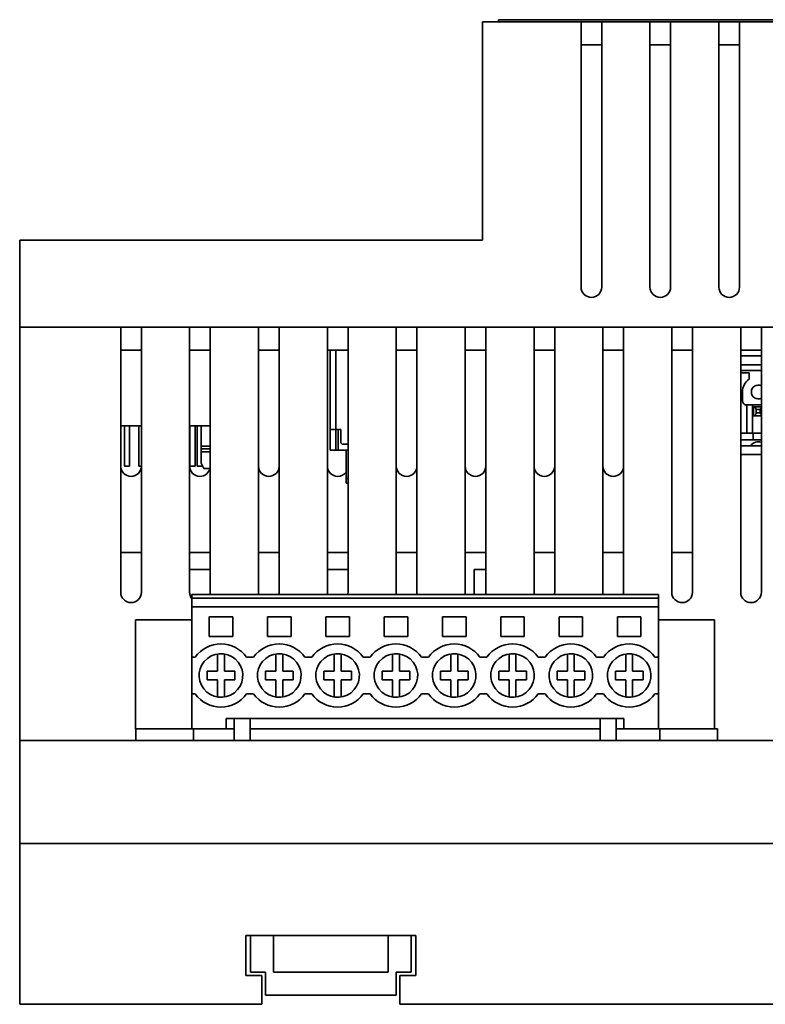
# Paper-space layout 'Blatt1' of a CAD drawing. Header units: millimetres. Extents: x 3 to 412, y 35 to 274.
# Tile 5 of 8: x 3 to 68, y 188 to 274. Entities that reach past the tile are written whole.
import ezdxf

# ---------------------------------------------------------------- set-up
doc = ezdxf.new("R2010")
doc.units = ezdxf.units.MM

psp = doc.layouts.new('Blatt1')

# ---------------------------------------------------------------- linework, layer by layer
at = {"color": 7, "linetype": 'Continuous', "lineweight": 35}
for p, q in [((43.158, 254.728), (43.158, 273.728)), ((43.158, 273.728), (51.758, 273.728)), ((44.558, 273.928), (44.558, 273.728)), ((44.558, 273.928), (144.458, 273.928)), ((51.758, 273.728), (51.758, 250.628)), ((53.558, 273.728), (51.758, 273.728)), ((53.558, 250.628), (53.558, 273.728)), ((53.558, 273.728), (57.758, 273.728)), ((57.758, 273.728), (57.758, 250.628)), ((59.558, 273.728), (57.758, 273.728)), ((59.558, 250.628), (59.558, 273.728)), ((59.558, 273.728), (63.758, 273.728)), ((63.758, 273.728), (63.758, 250.628)), ((65.558, 273.728), (63.758, 273.728)), ((65.558, 250.628), (65.558, 273.728)), ((65.558, 273.728), (69.758, 273.728)), ((53.558, 271.728), (51.758, 271.728)), ((59.558, 271.728), (57.758, 271.728)), ((65.558, 271.728), (63.758, 271.728)), ((43.158, 254.728), (2.858, 254.728)), ((2.858, 247.128), (2.858, 254.728)), ((2.858, 247.128), (11.658, 247.128)), ((2.858, 211.128), (2.858, 247.128)), ((11.658, 247.128), (11.658, 224.028)), ((13.458, 247.128), (11.658, 247.128)), ((13.458, 224.028), (13.458, 247.128)), ((13.458, 247.128), (17.658, 247.128)), ((17.658, 247.128), (17.658, 224.028)), ((19.458, 247.128), (17.658, 247.128)), ((19.458, 224.028), (19.458, 247.128)), ((19.458, 247.128), (23.658, 247.128)), ((23.658, 247.128), (23.658, 224.028)), ((25.458, 247.128), (23.658, 247.128)), ((25.458, 224.028), (25.458, 247.128)), ((25.458, 247.128), (29.658, 247.128)), ((29.658, 247.128), (29.658, 224.028)), ((31.458, 247.128), (29.658, 247.128)), ((31.458, 224.028), (31.458, 247.128)), ((31.458, 247.128), (35.658, 247.128)), ((35.658, 247.128), (35.658, 224.028)), ((37.458, 247.128), (35.658, 247.128)), ((37.458, 224.028), (37.458, 247.128)), ((37.458, 247.128), (41.658, 247.128)), ((41.658, 247.128), (41.658, 224.028)), ((43.458, 247.128), (41.658, 247.128)), ((43.458, 224.028), (43.458, 247.128)), ((43.458, 247.128), (47.658, 247.128)), ((47.658, 247.128), (47.658, 224.028)), ((49.458, 247.128), (47.658, 247.128)), ((49.458, 224.028), (49.458, 247.128)), ((49.458, 247.128), (53.658, 247.128)), ((53.658, 247.128), (53.658, 224.028)), ((55.458, 247.128), (53.658, 247.128)), ((55.458, 224.028), (55.458, 247.128)), ((55.458, 247.128), (59.658, 247.128)), ((59.658, 247.128), (59.658, 224.028)), ((61.458, 247.128), (59.658, 247.128)), ((61.458, 224.028), (61.458, 247.128)), ((61.458, 247.128), (65.658, 247.128)), ((65.658, 247.128), (65.658, 224.028)), ((67.458, 247.128), (65.658, 247.128)), ((67.458, 224.028), (67.458, 247.128)), ((67.458, 247.128), (71.658, 247.128)), ((13.458, 245.128), (11.658, 245.128)), ((19.458, 245.128), (17.658, 245.128)), ((25.458, 245.128), (23.658, 245.128)), ((31.458, 245.128), (29.658, 245.128)), ((29.898, 245.128), (29.898, 238.228)), ((37.458, 245.128), (35.658, 245.128)), ((43.458, 245.128), (41.658, 245.128)), ((49.458, 245.128), (47.658, 245.128)), ((55.458, 245.128), (53.658, 245.128)), ((61.458, 245.128), (59.658, 245.128)), ((67.458, 245.128), (65.658, 245.128)), ((65.658, 244.628), (67.458, 244.628)), ((65.658, 243.853), (67.458, 243.853)), ((65.658, 243.153), (66.388, 243.153)), ((66.388, 242.595), (66.388, 243.153)), ((65.818, 240.703), (65.818, 241.483)), ((67.458, 240.353), (66.168, 240.353)), ((66.188, 237.903), (66.188, 240.353)), ((66.688, 240.353), (66.688, 237.903)), ((66.788, 240.196), (66.788, 240.198)), ((66.788, 240.198), (67.458, 240.198)), ((66.788, 239.409), (66.788, 240.196)), ((66.788, 239.408), (66.788, 239.409)), ((66.788, 239.408), (67.458, 239.408)), ((67.022, 239.948), (67.344, 239.948)), ((67.022, 239.658), (67.022, 239.948)), ((67.022, 239.658), (67.344, 239.658)), ((67.344, 239.948), (67.344, 239.658)), ((13.458, 238.528), (11.658, 238.528)), ((11.978, 235.028), (11.978, 238.528)), ((12.428, 238.528), (12.428, 235.028)), ((13.248, 235.028), (13.248, 238.528)), ((19.458, 238.528), (17.658, 238.528)), ((17.688, 238.528), (17.688, 235.028)), ((18.148, 235.028), (18.148, 238.528)), ((18.328, 235.028), (18.328, 238.528)), ((18.678, 238.528), (18.678, 236.752)), ((29.898, 236.928), (29.898, 238.228)), ((29.903, 236.428), (29.903, 238.228)), ((30.403, 238.228), (29.903, 238.228)), ((30.403, 236.428), (30.403, 238.228)), ((30.603, 238.228), (30.403, 238.228)), ((30.603, 238.228), (30.818, 238.228)), ((30.603, 236.428), (30.603, 238.228)), ((30.818, 238.228), (30.818, 237.128)), ((65.658, 237.903), (66.738, 237.903)), ((66.738, 237.903), (66.738, 237.313)), ((67.458, 237.903), (66.738, 237.903)), ((29.898, 236.928), (29.903, 236.928)), ((31.018, 236.928), (31.458, 236.928)), ((66.738, 237.313), (65.658, 237.313)), ((67.458, 237.313), (66.738, 237.313)), ((18.678, 236.528), (18.678, 236.752)), ((19.458, 236.752), (18.678, 236.752)), ((18.678, 236.278), (18.678, 236.528)), ((19.458, 236.528), (18.678, 236.528)), ((18.678, 235.268), (18.678, 236.278)), ((18.678, 236.278), (19.458, 236.278)), ((30.403, 236.428), (29.903, 236.428)), ((30.603, 236.428), (30.403, 236.428)), ((30.603, 236.428), (31.458, 236.428)), ((31.288, 233.956), (31.288, 236.428)), ((65.658, 236.803), (66.531, 236.803)), ((67.458, 236.028), (65.658, 236.028)), ((67.458, 236.803), (66.531, 236.803)), ((12.428, 235.028), (11.978, 235.028)), ((13.458, 235.028), (13.248, 235.028)), ((17.688, 235.028), (18.148, 235.028)), ((18.778, 235.028), (18.328, 235.028)), ((18.906, 234.828), (19.458, 234.828)), ((31.458, 233.956), (31.288, 233.956)), ((31.288, 233.528), (31.288, 233.956)), ((31.458, 233.528), (31.288, 233.528)), ((13.458, 227.505), (11.658, 227.505)), ((19.458, 227.505), (17.658, 227.505)), ((25.458, 227.505), (23.658, 227.505)), ((31.458, 227.505), (29.658, 227.505)), ((37.458, 227.505), (35.658, 227.505)), ((43.458, 227.505), (41.658, 227.505)), ((49.458, 227.505), (47.658, 227.505)), ((55.458, 227.505), (53.658, 227.505)), ((61.458, 227.505), (59.658, 227.505)), ((19.458, 226.006), (17.658, 226.006)), ((31.458, 226.006), (29.658, 226.006)), ((43.458, 226.006), (42.448, 226.006)), ((42.448, 226.006), (42.448, 223.828)), ((55.458, 226.006), (55.448, 226.006)), ((55.448, 226.006), (55.448, 223.894)), ((17.817, 223.517), (17.848, 223.517)), ((58.488, 223.828), (17.848, 223.828)), ((17.848, 223.529), (17.848, 223.828)), ((58.488, 223.529), (17.848, 223.529)), ((17.848, 222.778), (17.848, 223.529)), ((58.488, 223.828), (58.488, 223.529)), ((58.488, 223.529), (58.488, 222.778)), ((58.488, 222.778), (17.848, 222.778)), ((17.848, 222.778), (17.848, 218.378)), ((58.488, 222.778), (58.488, 218.378)), ((12.948, 221.628), (12.948, 212.128)), ((12.948, 221.628), (17.848, 221.628)), ((21.413, 221.878), (19.363, 221.878)), ((19.363, 221.878), (19.363, 220.178)), ((21.413, 220.178), (21.413, 221.878)), ((26.493, 221.878), (24.443, 221.878)), ((24.443, 221.878), (24.443, 220.178)), ((26.493, 220.178), (26.493, 221.878)), ((31.573, 221.878), (29.523, 221.878)), ((29.523, 221.878), (29.523, 220.178)), ((31.573, 220.178), (31.573, 221.878)), ((36.653, 221.878), (34.603, 221.878)), ((34.603, 221.878), (34.603, 220.178)), ((36.653, 220.178), (36.653, 221.878)), ((41.733, 221.878), (39.683, 221.878)), ((39.683, 221.878), (39.683, 220.178)), ((41.733, 220.178), (41.733, 221.878)), ((46.813, 221.878), (44.763, 221.878)), ((44.763, 221.878), (44.763, 220.178)), ((46.813, 220.178), (46.813, 221.878)), ((51.893, 221.878), (49.843, 221.878)), ((49.843, 221.878), (49.843, 220.178)), ((51.893, 220.178), (51.893, 221.878)), ((56.973, 221.878), (54.923, 221.878)), ((54.923, 221.878), (54.923, 220.178)), ((56.973, 220.178), (56.973, 221.878)), ((58.488, 221.628), (63.388, 221.628)), ((63.388, 221.628), (63.388, 212.128)), ((19.363, 220.178), (21.413, 220.178)), ((24.443, 220.178), (26.493, 220.178)), ((29.523, 220.178), (31.573, 220.178)), ((34.603, 220.178), (36.653, 220.178)), ((39.683, 220.178), (41.733, 220.178)), ((44.763, 220.178), (46.813, 220.178)), ((49.843, 220.178), (51.893, 220.178)), ((54.923, 220.178), (56.973, 220.178)), ((17.848, 218.378), (17.848, 215.178)), ((18.152, 218.378), (17.848, 218.378)), ((20.088, 218.654), (20.088, 217.166)), ((20.688, 217.166), (20.688, 218.654)), ((22.928, 218.378), (22.625, 218.378)), ((23.232, 218.378), (22.928, 218.378)), ((25.168, 218.654), (25.168, 217.166)), ((25.768, 217.166), (25.768, 218.654)), ((28.008, 218.378), (27.705, 218.378)), ((28.312, 218.378), (28.008, 218.378)), ((30.248, 218.654), (30.248, 217.166)), ((30.848, 217.166), (30.848, 218.654)), ((33.088, 218.378), (32.785, 218.378)), ((33.392, 218.378), (33.088, 218.378)), ((35.328, 218.654), (35.328, 217.166)), ((35.928, 217.166), (35.928, 218.654)), ((38.168, 218.378), (37.865, 218.378)), ((38.472, 218.378), (38.168, 218.378)), ((40.408, 218.654), (40.408, 217.166)), ((41.008, 217.166), (41.008, 218.654)), ((43.248, 218.378), (42.945, 218.378)), ((43.552, 218.378), (43.248, 218.378)), ((45.488, 218.654), (45.488, 217.166)), ((46.088, 217.166), (46.088, 218.654)), ((48.328, 218.378), (48.025, 218.378)), ((48.632, 218.378), (48.328, 218.378)), ((50.568, 218.654), (50.568, 217.166)), ((51.168, 217.166), (51.168, 218.654)), ((53.408, 218.378), (53.105, 218.378)), ((53.712, 218.378), (53.408, 218.378)), ((55.648, 218.654), (55.648, 217.166)), ((56.248, 217.166), (56.248, 218.654)), ((58.488, 218.378), (58.185, 218.378)), ((58.488, 218.378), (58.488, 215.178)), ((20.088, 217.166), (19.183, 217.166)), ((19.183, 217.166), (19.183, 216.389)), ((21.594, 217.166), (20.688, 217.166)), ((21.594, 216.389), (21.594, 217.166)), ((25.168, 217.166), (24.263, 217.166)), ((24.263, 217.166), (24.263, 216.389)), ((26.674, 217.166), (25.768, 217.166)), ((26.674, 216.389), (26.674, 217.166)), ((30.248, 217.166), (29.343, 217.166)), ((29.343, 217.166), (29.343, 216.389)), ((31.754, 217.166), (30.848, 217.166)), ((31.754, 216.389), (31.754, 217.166)), ((35.328, 217.166), (34.423, 217.166)), ((34.423, 217.166), (34.423, 216.389)), ((36.834, 217.166), (35.928, 217.166)), ((36.834, 216.389), (36.834, 217.166)), ((40.408, 217.166), (39.503, 217.166)), ((39.503, 217.166), (39.503, 216.389)), ((41.914, 217.166), (41.008, 217.166)), ((41.914, 216.389), (41.914, 217.166)), ((45.488, 217.166), (44.583, 217.166)), ((44.583, 217.166), (44.583, 216.389)), ((46.994, 217.166), (46.088, 217.166)), ((46.994, 216.389), (46.994, 217.166)), ((50.568, 217.166), (49.663, 217.166)), ((49.663, 217.166), (49.663, 216.389)), ((52.074, 217.166), (51.168, 217.166)), ((52.074, 216.389), (52.074, 217.166)), ((55.648, 217.166), (54.743, 217.166)), ((54.743, 217.166), (54.743, 216.389)), ((57.154, 217.166), (56.248, 217.166)), ((57.154, 216.389), (57.154, 217.166)), ((19.183, 216.389), (20.088, 216.389)), ((20.088, 216.389), (20.088, 214.901)), ((20.688, 214.901), (20.688, 216.389)), ((20.688, 216.389), (21.594, 216.389)), ((24.263, 216.389), (25.168, 216.389)), ((25.168, 216.389), (25.168, 214.901)), ((25.768, 214.901), (25.768, 216.389)), ((25.768, 216.389), (26.674, 216.389)), ((29.343, 216.389), (30.248, 216.389)), ((30.248, 216.389), (30.248, 214.901)), ((30.848, 214.901), (30.848, 216.389)), ((30.848, 216.389), (31.754, 216.389)), ((34.423, 216.389), (35.328, 216.389)), ((35.328, 216.389), (35.328, 214.901)), ((35.928, 214.901), (35.928, 216.389)), ((35.928, 216.389), (36.834, 216.389)), ((39.503, 216.389), (40.408, 216.389)), ((40.408, 216.389), (40.408, 214.901)), ((41.008, 214.901), (41.008, 216.389)), ((41.008, 216.389), (41.914, 216.389)), ((44.583, 216.389), (45.488, 216.389)), ((45.488, 216.389), (45.488, 214.901)), ((46.088, 214.901), (46.088, 216.389)), ((46.088, 216.389), (46.994, 216.389)), ((49.663, 216.389), (50.568, 216.389)), ((50.568, 216.389), (50.568, 214.901)), ((51.168, 214.901), (51.168, 216.389)), ((51.168, 216.389), (52.074, 216.389)), ((54.743, 216.389), (55.648, 216.389)), ((55.648, 216.389), (55.648, 214.901)), ((56.248, 214.901), (56.248, 216.389)), ((56.248, 216.389), (57.154, 216.389)), ((18.152, 215.178), (17.848, 215.178)), ((17.848, 215.178), (17.848, 212.128)), ((22.928, 215.178), (22.625, 215.178)), ((23.232, 215.178), (22.928, 215.178)), ((28.008, 215.178), (27.705, 215.178)), ((28.312, 215.178), (28.008, 215.178)), ((33.088, 215.178), (32.785, 215.178)), ((33.392, 215.178), (33.088, 215.178)), ((38.168, 215.178), (37.865, 215.178)), ((38.472, 215.178), (38.168, 215.178)), ((43.248, 215.178), (42.945, 215.178)), ((43.552, 215.178), (43.248, 215.178)), ((48.328, 215.178), (48.025, 215.178)), ((48.632, 215.178), (48.328, 215.178)), ((53.408, 215.178), (53.105, 215.178)), ((53.712, 215.178), (53.408, 215.178)), ((58.488, 215.178), (58.185, 215.178)), ((58.488, 215.178), (58.488, 212.128)), ((55.488, 213.028), (20.848, 213.028)), ((20.848, 213.028), (20.848, 212.128)), ((21.528, 211.128), (21.528, 213.028)), ((22.928, 213.028), (22.928, 211.128)), ((53.408, 211.128), (53.408, 213.028)), ((54.808, 213.028), (54.808, 211.128)), ((55.488, 212.128), (55.488, 213.028)), ((12.948, 212.128), (12.988, 212.128)), ((12.988, 211.128), (12.988, 212.128)), ((12.988, 212.128), (17.848, 212.128)), ((20.848, 212.128), (17.848, 212.128)), ((17.988, 211.128), (17.988, 212.128)), ((21.528, 212.128), (20.848, 212.128)), ((53.408, 212.128), (22.928, 212.128)), ((55.488, 212.128), (54.808, 212.128)), ((58.488, 212.128), (55.488, 212.128)), ((58.628, 212.128), (58.488, 212.128)), ((58.628, 211.128), (58.628, 212.128)), ((63.628, 212.128), (58.628, 212.128)), ((63.628, 211.128), (63.628, 212.128)), ((2.858, 211.128), (2.858, 202.128)), ((2.858, 211.128), (145.858, 211.128)), ((2.858, 202.128), (145.858, 202.128)), ((2.858, 202.128), (2.858, 188.128)), ((37.358, 194.128), (22.558, 194.128)), ((22.558, 194.128), (22.558, 190.628)), ((22.958, 190.928), (22.958, 194.128)), ((24.958, 190.928), (24.958, 194.128)), ((34.958, 190.928), (34.958, 194.128)), ((36.958, 194.128), (36.958, 190.928)), ((37.358, 190.628), (37.358, 194.128)), ((22.558, 190.628), (23.958, 190.628)), ((24.258, 190.928), (22.958, 190.928)), ((23.958, 190.628), (23.958, 188.128)), ((24.258, 188.928), (24.258, 190.928)), ((24.958, 190.928), (34.958, 190.928)), ((36.958, 190.928), (35.658, 190.928)), ((35.658, 190.928), (35.658, 188.928)), ((35.958, 188.128), (35.958, 190.628)), ((35.958, 190.628), (37.358, 190.628)), ((35.658, 188.928), (24.258, 188.928)), ((2.858, 188.128), (23.958, 188.128)), ((35.958, 188.128), (112.758, 188.128))]:
    psp.add_line(p, q, dxfattribs=at)
at = {"color": 8, "linetype": 'Continuous', "lineweight": 35}
for p, q in [((30.398, 245.128), (30.398, 238.228)), ((65.658, 243.353), (67.458, 243.353))]:
    psp.add_line(p, q, dxfattribs=at)
at = {"color": 7, "linetype": 'Continuous', "lineweight": 35}
for centre, radius, start, end in [((52.658, 250.628), 0.9, 180, 270), ((52.658, 250.628), 0.9, 270, 0), ((58.658, 250.628), 0.9, 180, 270), ((58.658, 250.628), 0.9, 270, 0), ((64.658, 250.628), 0.9, 180, 270), ((64.658, 250.628), 0.9, 270, 0), ((67.188, 241.483), 1.37, 125.72825, 180), ((67.188, 241.483), 0.6, 63.25632, 180), ((67.188, 241.483), 0.6, 180, 296.74368), ((66.168, 240.703), 0.35, 180, 270), ((67.188, 236.347), 0.8, 70.27537, 145.28734), ((12.558, 235.028), 0.9, 180, 270), ((12.558, 235.028), 0.9, 270, 0), ((18.558, 235.028), 0.9, 180, 270), ((18.558, 235.028), 0.9, 270, 347.16041), ((24.558, 235.028), 0.9, 180, 270), ((24.558, 235.028), 0.9, 270, 0), ((30.558, 235.028), 0.9, 180, 270), ((30.558, 235.028), 0.9, 270, 324.20463), ((36.558, 235.028), 0.9, 180, 270), ((36.558, 235.028), 0.9, 270, 0), ((42.558, 235.028), 0.9, 180, 270), ((42.558, 235.028), 0.9, 270, 0), ((48.558, 235.028), 0.9, 180, 270), ((48.558, 235.028), 0.9, 270, 0), ((54.558, 235.028), 0.9, 180, 270), ((54.558, 235.028), 0.9, 270, 0), ((12.558, 224.028), 0.9, 180, 270), ((12.558, 224.028), 0.9, 270, 0), ((18.558, 224.028), 0.9, 180, 214.53563), ((18.558, 224.028), 0.9, 347.15887, 0), ((24.558, 224.028), 0.9, 180, 192.84113), ((24.558, 224.028), 0.9, 347.15887, 0), ((30.558, 224.028), 0.9, 180, 192.84113), ((30.558, 224.028), 0.9, 347.15887, 0), ((36.558, 224.028), 0.9, 180, 192.84113), ((36.558, 224.028), 0.9, 347.15887, 0), ((42.558, 224.028), 0.9, 180, 192.84113), ((42.558, 224.028), 0.9, 347.15887, 0), ((48.558, 224.028), 0.9, 180, 192.84113), ((48.558, 224.028), 0.9, 347.15887, 0), ((54.558, 224.028), 0.9, 180, 192.84113), ((54.558, 224.028), 0.9, 351.45092, 0), ((60.558, 224.028), 0.9, 180, 270), ((60.558, 224.028), 0.9, 270, 0), ((66.558, 224.028), 0.9, 180, 270), ((66.558, 224.028), 0.9, 270, 0), ((20.388, 216.778), 2.75, 35.57853, 144.42147), ((25.468, 216.778), 2.75, 35.57853, 144.42147), ((30.548, 216.778), 2.75, 35.57853, 144.42147), ((35.628, 216.778), 2.75, 35.57853, 144.42147), ((40.708, 216.778), 2.75, 35.57853, 144.42147), ((45.788, 216.778), 2.75, 35.57853, 144.42147), ((50.868, 216.778), 2.75, 35.57853, 144.42147), ((55.948, 216.778), 2.75, 35.57853, 144.42147), ((20.388, 216.778), 1.9, 38, 218), ((20.388, 216.778), 1.9, 218, 38), ((25.468, 216.778), 1.9, 38, 218), ((25.468, 216.778), 1.9, 218, 38), ((30.548, 216.778), 1.9, 38, 218), ((30.548, 216.778), 1.9, 218, 38), ((35.628, 216.778), 1.9, 38, 218), ((35.628, 216.778), 1.9, 218, 38), ((40.708, 216.778), 1.9, 38, 218), ((40.708, 216.778), 1.9, 218, 38), ((45.788, 216.778), 1.9, 38, 218), ((45.788, 216.778), 1.9, 218, 38), ((50.868, 216.778), 1.9, 38, 218), ((50.868, 216.778), 1.9, 218, 38), ((55.948, 216.778), 1.9, 38, 218), ((55.948, 216.778), 1.9, 218, 38), ((20.388, 216.778), 2.75, 215.57853, 324.42147), ((25.468, 216.778), 2.75, 215.57853, 324.42147), ((30.548, 216.778), 2.75, 215.57853, 324.42147), ((35.628, 216.778), 2.75, 215.57853, 324.42147), ((40.708, 216.778), 2.75, 215.57853, 324.42147), ((45.788, 216.778), 2.75, 215.57853, 324.42147), ((50.868, 216.778), 2.75, 215.57853, 324.42147), ((55.948, 216.778), 2.75, 215.57853, 324.42147)]:
    psp.add_arc(centre, radius, start, end, dxfattribs=at)
for centre, start_param, end_param in [((66.768, 237.653), 5.836232, 6.248942), ((66.768, 241.953), 3.175836, 3.588546), ((67.598, 237.653), 0.240791, 0.446953), ((67.598, 241.953), 2.694639, 2.900802)]:
    psp.add_ellipse(centre, major_axis=(0, 2.545), ratio=0.230868, start_param=start_param, end_param=end_param, dxfattribs=at)
for points, knots in [([(29.898, 238.228), (29.908, 238.228), (29.927, 238.228), (30.06, 238.228), (30.225, 238.228), (30.341, 238.228), (30.398, 238.228)], [0, 0, 0, 0, 0.279508, 0.559012, 0.779306, 1, 1, 1, 1]), ([(18.906, 234.828), (18.867, 234.902), (18.79, 235.048), (18.715, 235.196), (18.678, 235.268)], [0, 0, 0, 0, 0.511206, 1, 1, 1, 1])]:
    psp.add_open_spline(points, degree=3, knots=knots, dxfattribs=at)
psp.add_open_spline([(31.018, 236.928), (30.992, 236.931), (30.94, 236.937), (30.874, 236.983), (30.827, 237.049), (30.821, 237.101), (30.818, 237.128)], degree=3, dxfattribs=at)

doc.saveas('drawing.dxf')
